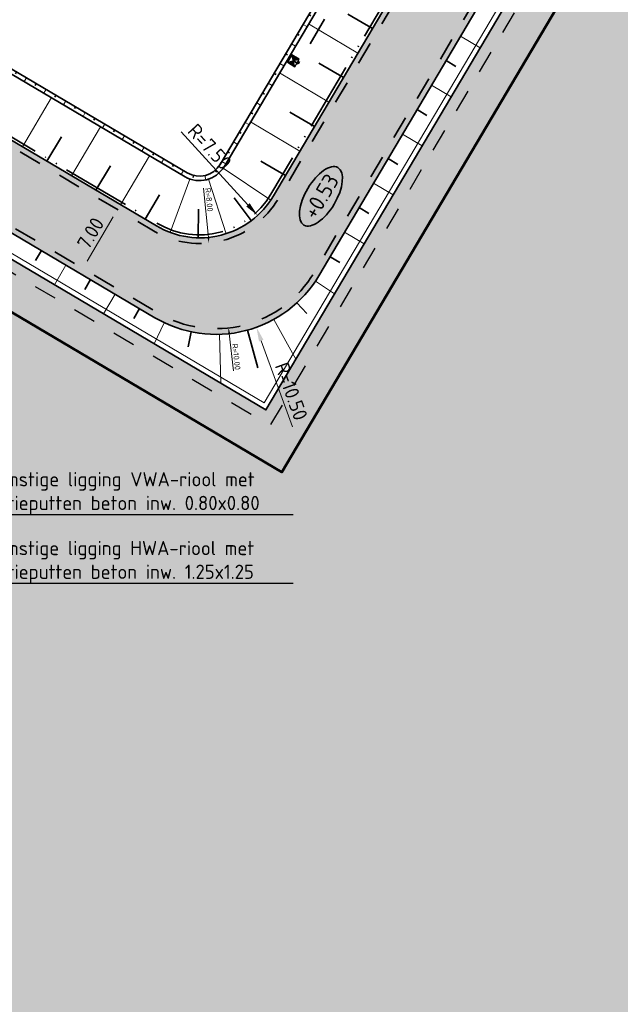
# Model space of a CAD drawing. Header units: metres. Extents: x 90704 to 91821, y 464826 to 465227.
# Tile 7 of 27: x 90859 to 90912, y 464878 to 464964. Entities that reach past the tile are written whole.
import ezdxf
from ezdxf import colors
from ezdxf.entities.mleader import LeaderData, LeaderLine
from ezdxf.enums import TextEntityAlignment as Align
from ezdxf.math import Vec2, Vec3

# ---------------------------------------------------------------- set-up
doc = ezdxf.new("R2010")
doc.units = ezdxf.units.M
for name, pattern in [('NLCS-HIDDEN', [4, 2, -2]), ('RI-DRAIN_PP80', [9, 6, -1, 0, -1, 0, -1]), ('RI-HWA_KOLKAANSLUITING', [4.3, 2.5, -1.8]), ('XX-HIDDEN', [4, 2, -2])]:
    doc.linetypes.add(name, pattern=pattern)
for name, color, linetype, lineweight in [('B-WE-GW-BERM-G', 251, 'Continuous', 18), ('N-WE-GW-BERM-G', 90, 'Continuous', 35), ('N-WE-GW-TALUDARCERING-S', 90, 'Continuous', 25), ('N-WE-GW-TALUDARCERING_KORT-G', 90, 'Continuous', 35), ('N-WE-GW-TALUDARCERING_LANG-G', 90, 'Continuous', 18), ('N-WE-KG-WERKGRENS-G', 10, 'XX-WERKGRENS_CIRCEL', 50), ('N-WE-OG-TERREIN_UITGEEFBAAR-A', 7, 'Continuous', 25), ('N-WE-OG-TERREIN_UITGEEFBAAR-G', 7, 'Continuous', 25), ('N-WE-VH-HOOGTELABEL-S', 7, 'Continuous', 25), ('N-WE-VH-M-500', 7, 'Continuous', 18), ('N-WE-VH-VERHARDING_FUNDERING-G', 7, 'Continuous', 35), ('N-WE-VH-VERHARDING_FUNDERING_GRANULAAT-A', 252, 'Continuous', 18), ('N-WE-VW-VERKANTING-S', 80, 'Continuous', 18), ('T-WE-RI-T25', 7, 'Continuous', 25)]:
    doc.layers.add(name, color=color, linetype=linetype, lineweight=lineweight)
for name, color, linetype, lineweight, true_color in [('N-WE-RI-DRAINAGE_DRAIN_PP_80-G', 7, 'RI-DRAIN_PP80', 35, 0xff9124), ('N-WE-RI-HWA_KOLK_STRAATKOLK-S', 150, 'Continuous', 25, 0x007fff), ('N-WE-RI-HWA_KOLKAANSLUITING_PVC_125-G', 150, 'RI-HWA_KOLKAANSLUITING', 35, 0x007fff), ('N-WE-VH-M-200', 7, 'Continuous', 18, 0x7dbf7d), ('N-WE-VH-VERHARDING-G', 7, 'XX-HIDDEN', 35, 0x7dbf7d)]:
    doc.layers.add(name, color=color, linetype=linetype, lineweight=lineweight, true_color=true_color)
doc.styles.add('NLCS-ISO', font='NLCS-ISO.ttf')
doc.styles.add('NLCS-ISO-M200-T25', font='NLCS-ISO.ttf', dxfattribs={"height": 0.5})
doc.styles.add('NLCS-ISO-M500-T25', font='NLCS-ISO.ttf', dxfattribs={"height": 1.25})
doc.linetypes.add('XX-WERKGRENS_CIRCEL', pattern='A,10,-2.5,[69,NLCS.SHX,S=1,R=0,X=0,Y=0],-2.5', length=15)
doc.dimstyles.new('NLCS-M200-T25-PIJL_L2_H1', dxfattribs={"dimscale": 0.2, "dimtxt": 2.5, "dimasz": 2.5, "dimexe": 2, "dimexo": 2, "dimgap": 0.7, "dimtad": 1, "dimzin": 0, "dimdsep": 46, "dimtxsty": 'NLCS-ISO-M200-T25', "dimcen": 0, "dimdle": 2, "dimclrd": 256, "dimclre": 256, "dimclrt": 256, "dimadec": 1, "dimazin": 0, "dimtfac": 1, "dimtdec": 3, "dimtofl": 0, "dimtmove": 0, "dimatfit": 3, "dimfxl": 2, "dimfxlon": 1, "dimtfillclr": 256, "dimtolj": 1, "dimtzin": 0, "dimlwd": -1, "dimlwe": -1, "dimarcsym": 0})
doc.dimstyles.new('NLCS-M500-T25-PIJL_L2_H1', dxfattribs={"dimscale": 0.5, "dimtxt": 2.5, "dimasz": 2.5, "dimexe": 2, "dimexo": 2, "dimgap": 0.7, "dimtad": 1, "dimzin": 0, "dimdsep": 46, "dimtxsty": 'NLCS-ISO-M500-T25', "dimcen": 0, "dimdle": 2, "dimclrd": 256, "dimclre": 256, "dimclrt": 256, "dimadec": 1, "dimazin": 0, "dimtfac": 1, "dimtdec": 3, "dimtofl": 0, "dimtmove": 0, "dimatfit": 3, "dimfxl": 2, "dimfxlon": 1, "dimtfillclr": 256, "dimtolj": 1, "dimtzin": 0, "dimlwd": -1, "dimlwe": -1, "dimarcsym": 0})

# ---------------------------------------------------------------- blocks, each defined once
blk = doc.blocks.new('*D47')
at = {"layer": 'Defpoints', "color": 0, "transparency": 16777216}
for p in [(90874.83288593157, 464952.6459670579), (90875.6268674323, 464944.6854649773)]:
    blk.add_point(p, dxfattribs=at)
at = {"layer": 'N-WE-VH-M-200', "transparency": 16777216}
blk.add_line((90875.14584616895, 464949.5081876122), (90875.5772412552, 464945.1829968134), dxfattribs=at)
blk.add_solid([(90875.66016315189, 464945.1912674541), (90875.49431935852, 464945.1747261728), (90875.626865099, 464944.6854654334)], dxfattribs=at)
at = {"layer": 'N-WE-VH-M-200', "transparency": 16777216, "insert": (90875.63961943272, 464948.4871523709), "char_height": 0.5, "attachment_point": 5, "rotation": 275.69585064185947, "style": 'NLCS-ISO-M200-T25'}
blk.add_mtext('\\A1;R=8.00', dxfattribs=at)
blk = doc.blocks.new('*D52')
at = {"layer": 'Defpoints', "color": 0, "transparency": 16777216}
for p in [(90876.23852306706, 464947.1666016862), (90877.34992008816, 464937.22856216)]:
    blk.add_point(p, dxfattribs=at)
at = {"layer": 'N-WE-VH-M-200', "transparency": 16777216}
blk.add_line((90877.76966519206, 464933.4752288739), (90877.40548998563, 464936.7316597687), dxfattribs=at)
blk.add_solid([(90877.48830705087, 464936.7409214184), (90877.32267292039, 464936.7223981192), (90877.34992008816, 464937.22856216)], dxfattribs=at)
at = {"layer": 'N-WE-VH-M-200', "transparency": 16777216, "insert": (90878.02499270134, 464934.7012010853), "char_height": 0.5, "attachment_point": 5, "rotation": 276.3810239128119, "style": 'NLCS-ISO-M200-T25'}
blk.add_mtext('\\A1;R=10.00', dxfattribs=at)
blk = doc.blocks.new('*U8')
blk.add_solid([(-3.249999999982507, 0.6000000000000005), (-3.249999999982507, 4.070817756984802e-16), (3.744675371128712, -3.338551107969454e-16)])
blk = doc.blocks.new('SAL-HOOGTELABEL_AANLEG-SO')
at = {"linetype": 'Continuous', "lineweight": 35}
blk.add_ellipse((0, 0), major_axis=(-7.319468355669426, 0), ratio=0.4599531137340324, dxfattribs=at)
at = {"style": 'NLCS-ISO'}
blk.add_attdef('HOOGTE', text='', height=3.5, dxfattribs=at).set_placement((0, 0), align=Align.MIDDLE_CENTER)
blk = doc.blocks.new('*D72')
at = {"layer": 'Defpoints', "color": 0, "transparency": 16777216}
for p in [(90867.8633693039, 464948.0553708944), (90867.86336930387, 464948.0553708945), (90864.29862321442, 464942.0311260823)]:
    blk.add_point(p, dxfattribs=at)
at = {"layer": 'N-WE-VH-M-500', "transparency": 16777216}
for p, q in [((90867.86336930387, 464948.0553708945), (90867.00275359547, 464948.5646258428)), ((90864.93519189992, 464943.1068957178), (90867.22680061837, 464946.979601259)), ((90864.29862321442, 464942.0311260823), (90863.43800750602, 464942.5403810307))]:
    blk.add_line(p, q, dxfattribs=at)
for points in [[(90867.0475056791, 464947.08569604), (90867.40609555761, 464946.8735064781), (90867.86336930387, 464948.0553708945)], [(90864.75589696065, 464943.2129904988), (90865.11448683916, 464943.0008009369), (90864.29862321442, 464942.0311260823)]]:
    blk.add_solid(points, dxfattribs=at)
at = {"layer": 'N-WE-VH-M-500', "transparency": 16777216, "insert": (90865.24189594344, 464945.539772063), "char_height": 1.25, "attachment_point": 5, "rotation": 59.38578503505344, "style": 'NLCS-ISO-M500-T25'}
blk.add_mtext('\\A1;7.00', dxfattribs=at)
blk = doc.blocks.new('*U98')
at = {"layer": 'N-WE-GW-TALUDARCERING_KORT-G'}
for p, q in [((90638.25422611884, 465113.4710565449), (90639.11672229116, 465112.9609214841)), ((90635.70881111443, 465109.1674693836), (90636.5709123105, 465108.6575679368)), ((90633.16339611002, 465104.8638822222), (90634.02510232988, 465104.3542143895)), ((90630.6179811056, 465100.5602950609), (90631.47929234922, 465100.0508608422)), ((90602.74580031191, 465096.7919484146), (90602.23642816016, 465095.9311237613)), ((90628.0725661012, 465096.2567078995), (90628.93348236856, 465095.7475072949)), ((90607.0488929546, 465094.2456975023), (90606.53950290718, 465093.3848426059)), ((90611.35198559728, 465091.69944659), (90610.8425776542, 465090.8385614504)), ((90625.16689470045, 465092.2165574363), (90626.03161615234, 465091.2785513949)), ((90615.8856750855, 465089.6620916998), (90615.60752976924, 465088.3416420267)), ((90620.83626671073, 465089.8130580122), (90621.74867364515, 465086.4979815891))]:
    blk.add_line(p, q, dxfattribs=at)
at = {"layer": 'N-WE-GW-TALUDARCERING_LANG-G'}
for p, q in [((90639.52693362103, 465115.6228501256), (90641.25232094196, 465114.6023463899)), ((90636.98151861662, 465111.3192629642), (90638.70611598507, 465110.2992264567)), ((90634.43610361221, 465107.0156758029), (90636.15991102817, 465105.9961065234)), ((90631.8906886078, 465102.7120886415), (90633.61370607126, 465101.6929865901)), ((90629.34527360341, 465098.4085014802), (90631.06750111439, 465097.3898666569)), ((90604.89734663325, 465095.5188229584), (90603.8785844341, 465093.7971434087)), ((90626.7869143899, 465094.1128871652), (90628.46615661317, 465092.9935601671)), ((90609.20043927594, 465092.9725720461), (90608.18164128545, 465091.2508320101)), ((90623.14532537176, 465090.7558084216), (90625.07971321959, 465087.2704262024)), ((90613.52346274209, 465090.4623935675), (90612.63976790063, 465088.6127588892)), ((90618.36999965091, 465089.4414977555), (90618.5010384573, 465085.1443826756))]:
    blk.add_line(p, q, dxfattribs=at)
blk = doc.blocks.new('*D102')
at = {"layer": 'Defpoints', "color": 0, "transparency": 16777216}
for p in [(90885.80550778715, 465029.584977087), (90845.16539607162, 464960.9055374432), (90845.16703488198, 464960.9045676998)]:
    blk.add_point(p, dxfattribs=at)
at = {"layer": 'N-WE-VH-M-200', "transparency": 16777216}
for p, q in [((90885.80714659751, 465029.5840073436), (90886.15139243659, 465029.3803046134)), ((90885.55251818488, 465029.1537000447), (90845.42166329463, 464961.3348749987)), ((90845.16703488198, 464960.9045676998), (90845.51128072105, 464960.7008649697))]:
    blk.add_line(p, q, dxfattribs=at)
for points in [[(90885.48080030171, 465029.1961381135), (90885.62423606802, 465029.111261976), (90885.80714659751, 465029.5840073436)], [(90845.34994541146, 464961.3773130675), (90845.49338117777, 464961.2924369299), (90845.16703488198, 464960.9045676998)]]:
    blk.add_solid(points, dxfattribs=at)
at = {"layer": 'N-WE-VH-M-200', "transparency": 16777216, "insert": (90865.15145104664, 464995.4428976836), "char_height": 0.5, "attachment_point": 5, "rotation": 59.38566007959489, "style": 'NLCS-ISO-M200-T25'}
blk.add_mtext('\\A1;79.80', dxfattribs=at)
blk = doc.blocks.new('N-SRI-KOLK_STRAAT_300X300-SO')
h = blk.add_hatch(color=256)
h.dxf.hatch_style = 1
h.paths.add_polyline_path([(0.7499999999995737, 1.500000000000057), (-0.7500000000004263, 1.500000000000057), (-4.263256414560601e-13, 0.7500000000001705)])
h.paths.add_polyline_path([(-4.262840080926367e-13, 0.7500000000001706), (-0.7500000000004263, 2.842170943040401e-13), (0.7499999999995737, 2.842170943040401e-13)])
for p, q in [((-0.7500000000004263, 2.842170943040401e-13), (0.7499999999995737, 1.500000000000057)), ((0.7499999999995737, 2.842170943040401e-13), (-0.7500000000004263, 1.500000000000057))]:
    blk.add_line(p, q)
at = {"flags": 128}
blk.add_lwpolyline([(-0.7500000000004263, 2.842170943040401e-13), (0.7499999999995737, 2.842170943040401e-13), (0.7499999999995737, 1.500000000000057), (-0.7500000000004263, 1.500000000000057)], close=True, dxfattribs=at)
blk = doc.blocks.new('*D116')
at = {"layer": 'Defpoints', "color": 0, "transparency": 16777216}
for p in [(90876.23850775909, 464947.166661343), (90879.79803860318, 464937.2883781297)]:
    blk.add_point(p, dxfattribs=at)
at = {"layer": 'N-WE-VH-M-500', "transparency": 16777216}
blk.add_line((90882.94981752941, 464928.5416735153), (90880.22179085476, 464936.1123959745), dxfattribs=at)
blk.add_solid([(90880.41778788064, 464936.1830213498), (90880.02579382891, 464936.0417705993), (90879.79803860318, 464937.2883781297)], dxfattribs=at)
at = {"layer": 'N-WE-VH-M-500', "transparency": 16777216, "insert": (90882.85855325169, 464931.6710378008), "char_height": 1.25, "attachment_point": 5, "rotation": 289.81607008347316, "style": 'NLCS-ISO-M500-T25'}
blk.add_mtext('\\A1;R=10.50', dxfattribs=at)
blk = doc.blocks.new('*D117')
at = {"layer": 'Defpoints', "color": 0, "transparency": 16777216}
for p in [(90874.83288593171, 464952.6459670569), (90879.89724533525, 464947.1140357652)]:
    blk.add_point(p, dxfattribs=at)
at = {"layer": 'N-WE-VH-M-500', "transparency": 16777216}
blk.add_line((90873.1818470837, 464954.449439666), (90879.05318543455, 464948.0360243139), dxfattribs=at)
blk.add_solid([(90879.20685019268, 464948.176700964), (90878.89952067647, 464947.8953476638), (90879.89724533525, 464947.1140357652)], dxfattribs=at)
at = {"layer": 'N-WE-VH-M-500', "transparency": 16777216, "insert": (90875.6988457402, 464953.1439707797), "char_height": 1.25, "attachment_point": 5, "rotation": 312.4734056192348, "style": 'NLCS-ISO-M500-T25'}
blk.add_mtext('\\A1;R=7.50', dxfattribs=at)
blk = doc.blocks.new('*U126')
at = {"layer": 'N-WE-GW-TALUDARCERING_KORT-G'}
for p, q in [((90862.8946454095, 465034.4207244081), (90862.7268500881, 465034.5200709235)), ((90861.87570679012, 465032.6997467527), (90861.70791146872, 465032.7990932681)), ((90860.85676817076, 465030.9787690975), (90860.68897284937, 465031.0781156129)), ((90859.83782955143, 465029.2577914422), (90859.67003423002, 465029.3571379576)), ((90858.81889093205, 465027.5368137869), (90858.65109561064, 465027.6361603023)), ((90857.7999523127, 465025.8158361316), (90857.6321569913, 465025.9151826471)), ((90856.78101369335, 465024.0948584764), (90856.61321837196, 465024.1942049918)), ((90855.76207507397, 465022.373880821), (90855.59427975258, 465022.4732273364)), ((90854.74313645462, 465020.6529031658), (90854.57534113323, 465020.7522496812)), ((90853.72419783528, 465018.9319255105), (90853.55640251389, 465019.0312720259)), ((90852.7052592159, 465017.2109478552), (90852.5374638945, 465017.3102943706)), ((90851.68632059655, 465015.4899701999), (90851.51852527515, 465015.5893167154)), ((90850.66738197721, 465013.7689925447), (90850.49958665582, 465013.8683390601)), ((90849.64844335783, 465012.0480148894), (90849.48064803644, 465012.1473614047)), ((90848.62950473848, 465010.3270372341), (90848.46170941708, 465010.4263837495)), ((90847.61056611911, 465008.6060595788), (90847.44277079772, 465008.7054060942)), ((90846.59162749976, 465006.8850819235), (90846.42383217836, 465006.9844284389)), ((90909.87859376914, 465007.7679471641), (90910.04638909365, 465007.668600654)), ((90908.85965520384, 465006.0469694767), (90909.02745052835, 465005.9476229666)), ((90845.5726888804, 465005.1641042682), (90845.40489355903, 465005.2634507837)), ((90907.84071663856, 465004.3259917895), (90908.00851196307, 465004.2266452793)), ((90844.55375026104, 465003.4431266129), (90844.38595493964, 465003.5424731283)), ((90906.8217780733, 465002.6050141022), (90906.98957339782, 465002.505667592)), ((90843.53481164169, 465001.7221489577), (90843.36701632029, 465001.821495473)), ((90905.80283950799, 465000.8840364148), (90905.97063483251, 465000.7846899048)), ((90842.51587302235, 465000.0011713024), (90842.34807770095, 465000.1005178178)), ((90904.78390094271, 464999.1630587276), (90904.95169626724, 464999.0637122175)), ((90841.49693440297, 464998.2801936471), (90841.32913908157, 464998.3795401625)), ((90903.76496237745, 464997.4420810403), (90903.93275770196, 464997.3427345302)), ((90840.47799578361, 464996.5592159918), (90840.31020046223, 464996.6585625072)), ((90902.74602381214, 464995.721103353), (90902.91381913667, 464995.6217568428)), ((90839.45905716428, 464994.8382383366), (90839.29126184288, 464994.937584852)), ((90901.72708524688, 464994.0001256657), (90901.8948805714, 464993.9007791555)), ((90838.4401185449, 464993.1172606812), (90838.2723232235, 464993.2166071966)), ((90900.70814668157, 464992.2791479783), (90900.8759420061, 464992.1798014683)), ((90837.42117992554, 464991.396283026), (90837.25338460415, 464991.4956295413)), ((90899.68920811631, 464990.5581702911), (90899.85700344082, 464990.458823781)), ((90836.4022413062, 464989.6753053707), (90836.23444598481, 464989.7746518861)), ((90898.67026955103, 464988.8371926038), (90898.83806487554, 464988.7378460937)), ((90835.38330268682, 464987.9543277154), (90835.21550736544, 464988.0536742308)), ((90897.65133098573, 464987.1162149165), (90897.81912631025, 464987.0168684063)), ((90834.36436406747, 464986.2333500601), (90834.19656874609, 464986.3326965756)), ((90896.63239242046, 464985.3952372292), (90896.80018774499, 464985.295890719)), ((90833.34542544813, 464984.5123724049), (90833.17763012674, 464984.6117189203)), ((90895.61345385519, 464983.6742595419), (90895.7812491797, 464983.5749130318)), ((90832.32648682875, 464982.7913947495), (90832.15869150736, 464982.8907412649)), ((90894.5945152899, 464981.9532818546), (90894.7623106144, 464981.8539353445)), ((90831.3075482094, 464981.0704170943), (90831.139752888, 464981.1697636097)), ((90893.57557672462, 464980.2323041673), (90893.74337204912, 464980.1329576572)), ((90830.28860959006, 464979.349439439), (90830.12081426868, 464979.4487859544)), ((90892.55663815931, 464978.51132648), (90892.72443348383, 464978.4119799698)), ((90829.9210178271, 464977.450897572), (90829.73322195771, 464977.3983836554)), ((90891.53769959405, 464976.7903487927), (90891.70549491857, 464976.6910022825)), ((90831.21276940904, 464976.0054518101), (90831.11346544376, 464975.8376313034)), ((90832.93400537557, 464974.9869496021), (90832.83470141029, 464974.8191290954)), ((90890.51876102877, 464975.0693711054), (90890.68655635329, 464974.9700245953)), ((90834.65524134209, 464973.9684473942), (90834.5559373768, 464973.8006268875)), ((90889.49982246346, 464973.3483934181), (90889.66761778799, 464973.249046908)), ((90836.37647730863, 464972.9499451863), (90836.27717334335, 464972.7821246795)), ((90838.09771327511, 464971.9314429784), (90837.99840930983, 464971.7636224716)), ((90888.4808838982, 464971.6274157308), (90888.64867922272, 464971.5280692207)), ((90839.81894924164, 464970.9129407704), (90839.71964527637, 464970.7451202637)), ((90841.54018520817, 464969.8944385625), (90841.44088124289, 464969.7266180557)), ((90887.46194533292, 464969.9064380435), (90887.62974065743, 464969.8070915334)), ((90843.2614211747, 464968.8759363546), (90843.16211720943, 464968.7081158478)), ((90886.44300676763, 464968.1854603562), (90886.61080209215, 464968.086113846)), ((90844.98265714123, 464967.8574341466), (90844.88335317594, 464967.6896136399)), ((90846.70389310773, 464966.8389319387), (90846.60458914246, 464966.671111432)), ((90885.42406820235, 464966.4644826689), (90885.59186352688, 464966.3651361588)), ((90848.42512907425, 464965.8204297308), (90848.32582510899, 464965.6526092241)), ((90850.14636504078, 464964.8019275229), (90850.04706107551, 464964.6341070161)), ((90884.40512963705, 464964.7435049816), (90884.57292496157, 464964.6441584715)), ((90851.86760100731, 464963.7834253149), (90851.76829704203, 464963.6156048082)), ((90883.38619107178, 464963.0225272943), (90883.5539863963, 464962.9231807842)), ((90853.58883697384, 464962.764923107), (90853.48953300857, 464962.5971026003)), ((90855.31007294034, 464961.7464208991), (90855.21076897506, 464961.5786003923)), ((90882.3672525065, 464961.301549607), (90882.53504783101, 464961.2022030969)), ((90857.03130890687, 464960.7279186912), (90856.9320049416, 464960.5600981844)), ((90858.7525448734, 464959.7094164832), (90858.65324090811, 464959.5415959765)), ((90881.34831394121, 464959.5805719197), (90881.51610926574, 464959.4812254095)), ((90860.47378083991, 464958.6909142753), (90860.37447687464, 464958.5230937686)), ((90862.19501680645, 464957.6724120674), (90862.09571284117, 464957.5045915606)), ((90880.32937537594, 464957.8595942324), (90880.49717070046, 464957.7602477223)), ((90863.91625277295, 464956.6539098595), (90863.81694880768, 464956.4860893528)), ((90879.31043681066, 464956.1386165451), (90879.47823213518, 464956.039270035)), ((90865.63748873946, 464955.6354076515), (90865.5381847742, 464955.4675871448)), ((90867.358724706, 464954.6169054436), (90867.25942074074, 464954.4490849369)), ((90878.29149824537, 464954.4176388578), (90878.45929356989, 464954.3182923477)), ((90869.07996067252, 464953.5984032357), (90868.98065670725, 464953.4305827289)), ((90870.80119663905, 464952.5799010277), (90870.70189267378, 464952.412080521)), ((90877.27255968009, 464952.6966611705), (90877.44035500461, 464952.5973146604)), ((90872.52243260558, 464951.5613988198), (90872.42312864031, 464951.3935783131)), ((90876.15770689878, 464951.0481789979), (90876.28304720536, 464950.8987975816)), ((90874.27993385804, 464950.620030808), (90874.23173589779, 464950.4310811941))]:
    blk.add_line(p, q, dxfattribs=at)
at = {"layer": 'N-WE-GW-TALUDARCERING_LANG-G'}
for p, q in [((90862.3851760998, 465033.5602355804), (90862.04958545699, 465033.7589286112)), ((90861.36623748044, 465031.8392579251), (90861.03064683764, 465032.0379509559)), ((90860.3472988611, 465030.1182802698), (90860.0117082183, 465030.3169733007)), ((90859.32836024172, 465028.3973026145), (90858.99276959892, 465028.5959956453)), ((90858.30942162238, 465026.6763249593), (90857.97383097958, 465026.8750179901)), ((90857.29048300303, 465024.955347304), (90856.95489236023, 465025.1540403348)), ((90856.27154438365, 465023.2343696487), (90855.93595374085, 465023.4330626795)), ((90855.2526057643, 465021.5133919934), (90854.91701512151, 465021.7120850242)), ((90854.23366714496, 465019.7924143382), (90853.89807650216, 465019.991107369)), ((90853.21472852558, 465018.0714366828), (90852.87913788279, 465018.2701297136)), ((90852.19578990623, 465016.3504590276), (90851.86019926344, 465016.5491520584)), ((90851.17685128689, 465014.6294813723), (90850.8412606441, 465014.8281744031)), ((90850.1579126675, 465012.908503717), (90849.82232202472, 465013.1071967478)), ((90849.13897404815, 465011.1875260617), (90848.80338340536, 465011.3862190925)), ((90848.12003542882, 465009.4665484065), (90847.78444478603, 465009.6652414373)), ((90847.10109680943, 465007.7455707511), (90846.76550616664, 465007.9442637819)), ((90846.08215819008, 465006.0245930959), (90845.7465675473, 465006.2232861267)), ((90909.3691244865, 465006.9074583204), (90909.70471513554, 465006.7087653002)), ((90908.3501859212, 465005.1864806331), (90908.68577657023, 465004.9877876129)), ((90845.06321957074, 465004.3036154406), (90844.72762892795, 465004.5023084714)), ((90907.33124735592, 465003.4655029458), (90907.66683800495, 465003.2668099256)), ((90844.04428095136, 465002.5826377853), (90843.70869030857, 465002.7813308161)), ((90906.31230879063, 465001.7445252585), (90906.64789943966, 465001.5458322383)), ((90843.02534233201, 465000.86166013), (90842.68975168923, 465001.0603531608)), ((90905.29337022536, 465000.0235475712), (90905.6289608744, 464999.824854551)), ((90842.00640371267, 464999.1406824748), (90841.67081306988, 464999.3393755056)), ((90904.27443166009, 464998.3025698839), (90904.61002230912, 464998.1038768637)), ((90840.98746509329, 464997.4197048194), (90840.65187445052, 464997.6183978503)), ((90903.25549309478, 464996.5815921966), (90903.59108374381, 464996.3828991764)), ((90839.96852647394, 464995.6987271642), (90839.63293583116, 464995.897420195)), ((90902.2365545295, 464994.8606145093), (90902.57214517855, 464994.6619214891)), ((90838.9495878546, 464993.9777495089), (90838.61399721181, 464994.1764425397)), ((90901.21761596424, 464993.139636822), (90901.55320661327, 464992.9409438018)), ((90837.93064923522, 464992.2567718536), (90837.59505859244, 464992.4554648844)), ((90900.19867739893, 464991.4186591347), (90900.53426804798, 464991.2199661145)), ((90836.91171061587, 464990.5357941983), (90836.57611997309, 464990.7344872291)), ((90899.17973883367, 464989.6976814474), (90899.5153294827, 464989.4989884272)), ((90835.89277199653, 464988.8148165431), (90835.55718135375, 464989.0135095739)), ((90898.16080026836, 464987.9767037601), (90898.49639091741, 464987.7780107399)), ((90834.87383337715, 464987.0938388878), (90834.53824273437, 464987.2925319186)), ((90897.1418617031, 464986.2557260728), (90897.47745235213, 464986.0570330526)), ((90833.8548947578, 464985.3728612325), (90833.51930411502, 464985.5715542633)), ((90896.12292313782, 464984.5347483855), (90896.45851378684, 464984.3360553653)), ((90832.83595613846, 464983.6518835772), (90832.50036549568, 464983.850576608)), ((90895.10398457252, 464982.8137706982), (90895.43957522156, 464982.615077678)), ((90831.81701751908, 464981.9309059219), (90831.4814268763, 464982.1295989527)), ((90894.08504600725, 464981.0927930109), (90894.42063665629, 464980.8940999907)), ((90830.79807889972, 464980.2099282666), (90830.46248825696, 464980.4086212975)), ((90893.06610744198, 464979.3718153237), (90893.40169809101, 464979.1731223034)), ((90829.88565703, 464978.4409336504), (90829.50352940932, 464978.5188982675)), ((90892.04716887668, 464977.6508376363), (90892.38275952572, 464977.4521446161)), ((90830.40432360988, 464976.5861216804), (90830.11806327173, 464976.3212537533)), ((90891.0282303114, 464975.929859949), (90891.36382096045, 464975.7311669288)), ((90832.0733873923, 464975.4962007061), (90831.87477946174, 464975.1605596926)), ((90833.79462335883, 464974.4776984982), (90833.59601542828, 464974.1420574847)), ((90890.0092917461, 464974.2088822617), (90890.34488239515, 464974.0101892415)), ((90835.51585932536, 464973.4591962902), (90835.3172513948, 464973.1235552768)), ((90837.23709529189, 464972.4406940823), (90837.03848736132, 464972.1050530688)), ((90888.99035318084, 464972.4879045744), (90889.32594382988, 464972.2892115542)), ((90838.95833125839, 464971.4221918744), (90838.75972332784, 464971.0865508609)), ((90887.97141461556, 464970.7669268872), (90888.30700526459, 464970.5682338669)), ((90840.67956722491, 464970.4036896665), (90840.48095929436, 464970.068048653)), ((90842.40080319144, 464969.3851874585), (90842.20219526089, 464969.049546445)), ((90886.95247605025, 464969.0459491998), (90887.2880666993, 464968.8472561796)), ((90844.12203915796, 464968.3666852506), (90843.9234312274, 464968.0310442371)), ((90845.8432751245, 464967.3481830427), (90845.64466719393, 464967.0125420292)), ((90885.93353748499, 464967.3249715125), (90886.26912813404, 464967.1262784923)), ((90847.56451109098, 464966.3296808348), (90847.36590316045, 464965.9940398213)), ((90884.91459891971, 464965.6039938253), (90885.25018956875, 464965.405300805)), ((90849.28574705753, 464965.3111786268), (90849.08713912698, 464964.9755376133)), ((90851.00698302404, 464964.2926764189), (90850.80837509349, 464963.9570354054)), ((90883.89566035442, 464963.8830161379), (90884.23125100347, 464963.6843231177)), ((90852.72821899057, 464963.274174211), (90852.52961106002, 464962.9385331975)), ((90854.4494549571, 464962.255672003), (90854.25084702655, 464961.9200309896)), ((90882.87672178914, 464962.1620384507), (90883.21231243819, 464961.9633454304)), ((90856.1706909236, 464961.2371697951), (90855.97208299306, 464960.9015287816)), ((90881.85778322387, 464960.4410607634), (90882.19337387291, 464960.2423677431)), ((90857.89192689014, 464960.2186675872), (90857.69331895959, 464959.8830265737)), ((90859.61316285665, 464959.2001653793), (90859.4145549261, 464958.8645243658)), ((90880.83884465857, 464958.720083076), (90881.17443530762, 464958.5213900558)), ((90861.33439882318, 464958.1816631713), (90861.13579089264, 464957.8460221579)), ((90863.0556347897, 464957.1631609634), (90862.85702685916, 464956.8275199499)), ((90879.8199060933, 464956.9991053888), (90880.15549674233, 464956.8004123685)), ((90864.7768707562, 464956.1446587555), (90864.57826282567, 464955.809017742)), ((90866.49810672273, 464955.1261565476), (90866.29949879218, 464954.7905155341)), ((90878.800967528, 464955.2781277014), (90879.13655817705, 464955.0794346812)), ((90868.21934268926, 464954.1076543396), (90868.02073475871, 464953.7720133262)), ((90877.78202896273, 464953.5571500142), (90878.11761961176, 464953.3584569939)), ((90869.94057865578, 464953.0891521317), (90869.74197072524, 464952.7535111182)), ((90871.66181462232, 464952.0706499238), (90871.46320669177, 464951.7350089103)), ((90876.76309039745, 464951.8361723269), (90877.0986810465, 464951.6374793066)), ((90873.38305058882, 464951.0521477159), (90873.18444265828, 464950.7165067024)), ((90875.27052018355, 464950.607359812), (90875.35721841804, 464950.2271185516))]:
    blk.add_line(p, q, dxfattribs=at)
blk = doc.blocks.new('*U127')
at = {"layer": 'N-WE-GW-TALUDARCERING_KORT-G'}
for p, q in [((90889.9768943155, 464963.5120249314), (90887.8116211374, 464964.7932167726)), ((90887.43072605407, 464959.2088833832), (90885.26486375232, 464960.4904238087)), ((90884.8845577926, 464954.9057418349), (90882.71810636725, 464956.1876308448)), ((90861.41296502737, 464951.8722318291), (90862.68609282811, 464954.0237768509)), ((90882.33838953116, 464950.6026002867), (90880.17134898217, 464951.884837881)), ((90865.7160549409, 464949.3259763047), (90866.98918274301, 464951.4775213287)), ((90870.01914485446, 464946.7797207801), (90871.29227265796, 464948.9312658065)), ((90879.34166836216, 464946.6525639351), (90877.82858382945, 464948.6638664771)), ((90874.67014109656, 464945.1477329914), (90874.72458588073, 464947.6561980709))]:
    blk.add_line(p, q, dxfattribs=at)
at = {"layer": 'N-WE-GW-TALUDARCERING_LANG-G'}
for p, q in [((90888.70381018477, 464961.3604541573), (90884.37267470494, 464963.9231864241)), ((90886.15764192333, 464957.057312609), (90881.82532819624, 464959.6207420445)), ((90859.26142007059, 464953.1453595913), (90861.80767567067, 464957.4484496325)), ((90883.61147366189, 464952.7541710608), (90879.27798168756, 464955.318297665)), ((90863.56450998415, 464950.5991040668), (90866.110765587, 464954.9021941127)), ((90867.86759989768, 464948.0528485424), (90870.41385550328, 464952.3559385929)), ((90881.05450092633, 464948.4577088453), (90876.87651708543, 464951.2702382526)), ((90872.2257166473, 464945.6137079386), (90873.96618282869, 464950.3082282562)), ((90877.13248149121, 464945.5072094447), (90875.59100050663, 464950.2925113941))]:
    blk.add_line(p, q, dxfattribs=at)

msp = doc.modelspace()

# ---------------------------------------------------------------- hatches: boundary and pattern name
at = {"layer": 'N-WE-OG-TERREIN_UITGEEFBAAR-A', "true_color": 0xfbd0d2}
h = msp.add_hatch(color=254, dxfattribs=at)
h.dxf.hatch_style = 1
h.paths.add_polyline_path([(90930.93901914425, 465015.0646327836), (90880.63041486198, 464930.0424285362), (90853.27707336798, 464946.2286253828), (90821.45073463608, 464892.4405992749), (90909.25641359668, 464840.4859954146), (90991.42532291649, 464979.2520607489)])
at = {"layer": 'N-WE-VH-VERHARDING_FUNDERING_GRANULAAT-A'}
h = msp.add_hatch(dxfattribs=at)
h.set_pattern_fill('AVH-FUNDERING_GRANULAAT', color=256, scale=0.5, pattern_type=2)
h.set_pattern_definition([(59.37151460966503, (90932.63078791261, 465024.2321571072), (-4.30244421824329, 2.547346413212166), [0, -5]), (59.37151460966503, (90934.16211685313, 465023.3836103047), (-4.30244421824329, 2.547346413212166), [0, -5]), (59.37151460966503, (90931.91521736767, 465024.8882506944), (-4.30244421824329, 2.547346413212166), [0, -5]), (37.57011460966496, (90931.92435494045, 465021.8613023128), (11.94448376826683, 10.35998764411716), [0.538515, -26.38731]), (276.241414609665, (90932.3511873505, 465022.1896528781), (-0.9628499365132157, 18.00202544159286), [0.25, -24.75]), (189.9728146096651, (90932.37836682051, 465021.941134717), (38.55139422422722, 6.228146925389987), [0.460975, -45.636745]), (265.936614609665, (90932.05403581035, 465020.2156465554), (1.755105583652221, -6.849790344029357), [0.111805, -11.068535]), (25.68141460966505, (90932.04611332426, 465020.1041242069), (9.397141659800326, 6.057536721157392), [0.18028, -17.84748]), (167.806414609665, (90932.20858260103, 465020.1822506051), (-11.15223265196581, 0.7922565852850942), [0.158115, -15.653275]), (284.371514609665, (90934.11458193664, 465022.7144762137), (4.302445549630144, -2.547347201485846), [0.21213, -6.858935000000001]), (59.37151460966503, (90934.16723487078, 465022.5089824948), (-1.755097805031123, 6.849790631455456), [0.3, -4.7]), (194.371514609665, (90934.32007565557, 465022.7671291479), (-2.547347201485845, -4.302445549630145), [0.21213, -6.858935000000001]), (310.936614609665, (90931.05533606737, 465023.828484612), (-6.057547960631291, 9.397131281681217), [0.158115, -15.653275]), (59.37151460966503, (90931.15893592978, 465023.7090397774), (-1.755097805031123, 6.849790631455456), [0.25, -4.75]), (202.501614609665, (90931.28630325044, 465023.9241619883), (-16.24692799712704, -7.81263916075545), [0.25, -24.75]), (273.061614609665, (90929.66221802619, 465021.5736626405), (0.7922417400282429, 11.15223634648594), [0.18028, -17.84748]), (40.936614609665, (90929.67184651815, 465021.3936423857), (-9.397131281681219, -6.057547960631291), [0.31623, -15.49516]), (186.241414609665, (90929.91073618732, 465021.6008421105), (18.00202544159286, 0.9628499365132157), [0.25, -24.75]), (59.37151460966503, (90930.57304625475, 465022.7194776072), (-4.30244421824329, 2.547346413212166), [0, -5]), (59.37151460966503, (90931.00389821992, 465020.8955076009), (-4.30244421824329, 2.547346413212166), [0, -5]), (59.37151460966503, (90933.30905957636, 465021.1576738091), (-4.30244421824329, 2.547346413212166), [0, -5]), (59.37151460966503, (90932.66308540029, 465023.1090111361), (-4.30244421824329, 2.547346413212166), [0, -5]), (59.37151460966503, (90931.19293942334, 465022.294351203), (-4.30244421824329, 2.547346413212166), [0, -5]), (59.37151460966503, (90930.5034498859, 465021.4242338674), (-4.30244421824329, 2.547346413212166), [0, -5]), (59.37151460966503, (90930.99085771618, 465021.6586130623), (-4.30244421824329, 2.547346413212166), [0, -5]), (59.37151460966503, (90931.92155047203, 465020.8751521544), (-4.30244421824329, 2.547346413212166), [0, -5]), (59.37151460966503, (90931.13808956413, 465019.9444593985), (-4.30244421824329, 2.547346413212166), [0, -5]), (59.37151460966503, (90930.17400085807, 465020.5733735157), (-4.30244421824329, 2.547346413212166), [0, -5]), (59.37151460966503, (90929.15104273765, 465021.0047164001), (-4.30244421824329, 2.547346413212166), [0, -5]), (59.37151460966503, (90929.76862235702, 465022.4403679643), (-4.30244421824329, 2.547346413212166), [0, -5]), (59.37151460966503, (90930.15694079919, 465023.4887995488), (-4.30244421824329, 2.547346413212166), [0, -5]), (59.37151460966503, (90931.22060981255, 465024.8927611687), (-4.30244421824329, 2.547346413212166), [0, -5]), (59.37151460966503, (90931.94300438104, 465023.0704971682), (-4.30244421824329, 2.547346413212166), [0, -5]), (59.37151460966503, (90930.91382978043, 465023.0987751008), (-4.30244421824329, 2.547346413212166), [0, -5]), (59.37151460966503, (90933.18279071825, 465022.2202443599), (-4.30244421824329, 2.547346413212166), [0, -5]), (59.37151460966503, (90932.6337090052, 465020.8021437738), (-4.30244421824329, 2.547346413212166), [0, -5]), (59.37151460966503, (90934.34445065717, 465021.5324608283), (-4.30244421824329, 2.547346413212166), [0, -5]), (59.37151460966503, (90933.24567968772, 465020.2654950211), (-4.30244421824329, 2.547346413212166), [0, -5]), (59.37151460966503, (90932.55960216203, 465018.8122924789), (-4.30244421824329, 2.547346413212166), [0, -5]), (59.37151460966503, (90933.08040594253, 465019.2012184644), (-4.30244421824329, 2.547346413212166), [0, -5]), (59.37151460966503, (90932.50353721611, 465019.6008714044), (-4.30244421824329, 2.547346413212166), [0, -5]), (59.37151460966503, (90934.89865038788, 465022.0759336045), (-4.30244421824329, 2.547346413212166), [0, -5]), (59.37151460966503, (90933.440329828, 465023.6366389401), (-4.30244421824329, 2.547346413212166), [0, -5]), (59.37151460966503, (90932.02222924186, 465024.1857206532), (-4.30244421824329, 2.547346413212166), [0, -5]), (59.37151460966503, (90933.94820972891, 465020.3725068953), (-4.30244421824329, 2.547346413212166), [0, -5])])
edge = h.paths.add_edge_path()
edge.add_arc((90800.41953982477, 464908.9358951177), 11.5000000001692, 239.3869639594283, 329.3872256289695)
edge.add_line((90810.31676771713, 464903.0797120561), (90835.53040013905, 464945.6919500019))
edge.add_arc((90825.6331693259, 464951.5481323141), 11.50000213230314, 329.3872362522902, 419.3860793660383)
edge.add_line((90831.48955147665, 464961.4452448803), (90821.14753598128, 464967.5647137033))
edge.add_arc((90826.49471293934, 464976.6011786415), 10.50000000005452, 149.3872028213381, 239.3857850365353, ccw=False)
edge.add_line((90817.45811568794, 464981.9481319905), (90850.96894935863, 465038.5829832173))
edge.add_arc((90842.79298041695, 465043.420702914), 9.499999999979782, 329.3872028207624, 419.3872028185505)
edge.add_line((90847.63070011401, 465051.5966718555), (90866.56452292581, 465040.3935315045))
edge.add_arc((90863.76373783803, 465035.6600758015), 5.499999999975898, 59.38720281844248, 149.3872028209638)
edge.add_line((90859.03028213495, 465038.4608608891), (90825.51939806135, 464981.8259244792))
edge.add_arc((90831.97411038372, 464978.006672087), 7.499999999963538, 149.3872028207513, 239.3857850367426)
edge.add_line((90828.15469827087, 464971.552054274), (90871.01347381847, 464946.1913492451))
edge.add_arc((90874.83288593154, 464952.645967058), 7.499999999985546, 239.3857850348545, 329.3872028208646)
edge.add_line((90881.28759825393, 464948.8267146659), (90914.79282797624, 465005.4520949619))
edge.add_arc((90910.08863840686, 465008.2599688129), 5.478462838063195, 329.1675337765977, 419.5854053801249)
edge.add_line((90912.86212912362, 465012.9845115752), (90916.28720102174, 465010.9566282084))
edge.add_arc((90920.61768992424, 465018.2707833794), 8.49999999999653, 239.3715146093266, 329.3715146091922)
edge.add_line((90927.93184509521, 465013.9402944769), (90885.27516194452, 464941.8197351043))
edge.add_arc((90876.23850775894, 464947.1666613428), 10.50003519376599, 239.38629213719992, 329.3874883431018, ccw=False)
edge.add_line((90870.89139285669, 464938.1301187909), (90857.73841410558, 464945.9130755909))
edge.add_arc((90851.88201990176, 464936.0159721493), 11.50000041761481, 59.38600453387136, 149.3872235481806)
edge.add_line((90841.98479186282, 464941.8721557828), (90816.77141062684, 464899.2603423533))
edge.add_arc((90826.66863851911, 464893.4041592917), 11.50000000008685, 149.387225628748, 239.3869639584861)
edge.add_line((90820.81241025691, 464883.5069581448), (90794.56331156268, 464899.0386939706))

# ---------------------------------------------------------------- linework, layer by layer
at = {"layer": 'B-WE-GW-BERM-G', "flags": 128}
for points in [[(90925.60433280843, 465006.048942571), (90880.63041486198, 464930.0424285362), (90853.27707336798, 464946.2286253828), (90821.45073463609, 464892.4405992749), (90863.57736688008, 464867.5142788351)], [(90924.4727202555, 465005.0201705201), (90880.47229818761, 464930.6588773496), (90853.11895324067, 464946.8450762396), (90820.83429689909, 464892.2824715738), (90863.34821175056, 464867.1269960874)]]:
    msp.add_lwpolyline(points, dxfattribs=at)
at = {"layer": 'N-WE-GW-BERM-G', "flags": 128}
for points in [[(90910.4507400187, 465008.9502077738, -0.4142135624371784), (90910.62624979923, 465008.2652287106), (90876.9526826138, 464951.3908893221, -0.4141406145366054), (90873.52832313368, 464950.5130232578), (90830.6799280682, 464975.86758581, -0.4142865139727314), (90829.80184333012, 464979.2927982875), (90863.4805894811, 465036.1758808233, -0.4142135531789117), (90864.16556853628, 465036.3513905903)], [(90910.25204699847, 465008.6146171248, -0.4142135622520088), (90910.2906591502, 465008.4639217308), (90876.61709196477, 464951.5895823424, -0.4141406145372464), (90873.72693256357, 464950.848663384), (90830.87853749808, 464976.2032259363, -0.4142865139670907), (90830.13743397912, 464979.0941052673), (90863.8161801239, 465035.9771877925, -0.4142135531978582), (90863.96687551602, 465036.0157999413)]]:
    msp.add_lwpolyline(points, format="xyb", dxfattribs=at)
msp.add_lwpolyline([(90853.27707336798, 464946.2286253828), (90880.63041486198, 464930.0424285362), (90929.60918713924, 465012.8171991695)], dxfattribs=at)
at = {"layer": 'N-WE-KG-WERKGRENS-G', "flags": 128}
msp.add_lwpolyline([(90846.67254405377, 465053.9136852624), (90842.18921436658, 465046.3413834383), (90843.82414316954, 465045.3733918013), (90809.17689612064, 464986.854516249, 0.4142861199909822), (90816.23667414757, 464959.3158216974), (90826.60069652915, 464953.1833384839, -0.414207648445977), (90827.26835745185, 464950.5805746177), (90801.59642657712, 464907.1937904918, -0.4142149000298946), (90797.48682931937, 464906.1396118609), (90796.19841153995, 464906.9019757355), (90791.29956076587, 464898.6504355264), (90821.98971644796, 464880.4300198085), (90826.91142193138, 464888.720056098), (90825.62008812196, 464889.4892732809, -0.4133525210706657), (90824.5734883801, 464893.5943551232), (90852.07985550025, 464940.081423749, -0.4142234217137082), (90854.68262823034, 464940.7490369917), (90882.03589641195, 464924.5628835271), (90938.55783773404, 465020.0857092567), (90932.09223836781, 465023.9114000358), (90926.64111182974, 465014.7044984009, -0.4142135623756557), (90917.0514049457, 465012.2473614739), (90846.67379785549, 465053.9158029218)], format="xyb", dxfattribs=at)
at = {"layer": 'N-WE-OG-TERREIN_UITGEEFBAAR-G', "color": 11, "true_color": 0xf27172, "flags": 128}
msp.add_lwpolyline([(90930.93901914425, 465015.0646327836), (90880.63041486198, 464930.0424285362), (90853.27707336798, 464946.2286253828), (90821.45073463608, 464892.4405992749), (90909.25641359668, 464840.4859954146), (90991.42532291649, 464979.2520607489)], close=True, dxfattribs=at)
at = {"layer": 'N-WE-OG-TERREIN_UITGEEFBAAR-G', "linetype": 'NLCS-HIDDEN', "flags": 128}
msp.add_lwpolyline([(90986.10386535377, 464980.0785072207), (90930.78102308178, 465012.8339105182), (90880.98178524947, 464928.672542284), (90857.07089691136, 464942.8216854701), (90828.30004282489, 464894.1975737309), (90907.50084189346, 464847.3344756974)], close=True, dxfattribs=at)
at = {"layer": 'N-WE-RI-DRAINAGE_DRAIN_PP_80-G', "flags": 128}
msp.add_lwpolyline([(90875.33752485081, 465032.0661163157), (90912.55915317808, 465010.028321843, -0.4142135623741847), (90913.96323142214, 465004.5484893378), (90881.0529119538, 464948.9632681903, -0.4141406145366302), (90871.10172330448, 464946.4121894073), (90828.25332823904, 464971.7667519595, -0.4142865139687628), (90825.70161399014, 464981.7204194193), (90858.61711062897, 465037.3143847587, -0.414213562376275), (90864.09694313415, 465038.7184630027), (90874.09503485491, 465032.8017568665)], format="xyb", dxfattribs=at)
at = {"layer": 'N-WE-RI-HWA_KOLKAANSLUITING_PVC_125-G', "flags": 128}
msp.add_lwpolyline([(90835.02925893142, 464989.1032669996), (90834.5990145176, 464989.3580016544), (90862.46778817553, 465036.4280958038), (90864.52272540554, 465036.9546251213), (90910.80789685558, 465009.553442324), (90911.33442619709, 465007.4985051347), (90883.46565401, 464960.4284100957), (90883.03540958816, 464960.6831447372)], dxfattribs=at)
at = {"layer": 'N-WE-VH-VERHARDING-G', "flags": 128}
for points in [[(90866.81913975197, 465040.8238456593), (90866.81913975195, 465040.8238456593, 0.4142135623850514), (90858.5999679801, 465038.7154777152), (90825.08908390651, 464982.0805413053, 0.414206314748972), (90827.90007079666, 464971.1217464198), (90870.75884634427, 464945.7610413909, 0.4142208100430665), (90881.71791240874, 464948.5720978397), (90915.22285317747, 465005.1969897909, 0.4141333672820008), (90913.11589901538, 465013.4153247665)], [(90927.5016006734, 465014.1950291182), (90884.84480322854, 464942.074276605, -0.4142196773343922), (90871.14601830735, 464938.5604278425), (90857.99303919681, 464946.3433848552, 0.4142197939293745), (90841.55447760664, 464942.1267724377), (90816.34109637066, 464899.5149590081, 0.4142122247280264), (90820.55779163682, 464883.0766450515), (90824.25670916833, 464880.8879752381)]]:
    msp.add_lwpolyline(points, format="xyb", dxfattribs=at)
at = {"layer": 'N-WE-VH-VERHARDING_FUNDERING-G', "flags": 128}
msp.add_lwpolyline([(90794.56331156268, 464899.0386939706, 0.4142149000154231), (90810.31676771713, 464903.0797120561), (90835.53040013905, 464945.6919500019, 0.4142076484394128), (90831.48955147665, 464961.4452448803), (90821.14753598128, 464967.5647137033, -0.4142063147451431), (90817.45811568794, 464981.9481319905), (90850.96894935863, 465038.5829832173, 0.414213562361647), (90847.63070011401, 465051.5966718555), (90866.56452292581, 465040.3935315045, 0.4142135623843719), (90859.03028213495, 465038.4608608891), (90825.51939806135, 464981.8259244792, 0.414206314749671), (90828.15469827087, 464971.552054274), (90871.01347381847, 464946.1913492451, 0.4142208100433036), (90881.28759825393, 464948.8267146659), (90914.79282797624, 465005.4520949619, 0.4163513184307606), (90912.86212912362, 465012.9845115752), (90916.28720102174, 465010.9566282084, 0.4142135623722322), (90927.93184509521, 465013.9402944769), (90885.27516194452, 464941.8197351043, -0.4142196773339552), (90870.89139285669, 464938.1301187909), (90857.73841410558, 464945.9130755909, 0.4142197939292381), (90841.98479186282, 464941.8721557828), (90816.77141062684, 464899.2603423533, 0.4142122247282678), (90820.81241025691, 464883.5069581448)], format="xyb", close=True, dxfattribs=at)

# ---------------------------------------------------------------- block references
at = {"layer": 'N-WE-GW-TALUDARCERING-S'}
for name, p in [('*U127', (0, 0)), ('*U126', (0, 0)), ('*U98', (258.1852770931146, -152.7680540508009))]:
    msp.add_blockref(name, p, dxfattribs=at)
at = {"layer": 'N-WE-RI-HWA_KOLK_STRAATKOLK-S', "xscale": 0.4999999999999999, "yscale": 0.4999999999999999, "zscale": 0.4999999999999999, "rotation": 329.3715128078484}
msp.add_blockref('N-SRI-KOLK_STRAAT_300X300-SO', (90882.84435859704, 464960.3604614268), dxfattribs=at)
at = {"layer": 'N-WE-VH-HOOGTELABEL-S', "xscale": 0.4, "yscale": 0.4, "zscale": 0.4, "rotation": 59.37151460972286}
msp.add_blockref('SAL-HOOGTELABEL_AANLEG-SO', (90885.45735615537, 464948.7865617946), dxfattribs=at).add_auto_attribs({'HOOGTE': '+0.53'})
at = {"layer": 'N-WE-VW-VERKANTING-S', "rotation": 59.3854259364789}
msp.add_blockref('*U8', (90862.09189643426, 464947.1193848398), dxfattribs=at)

# ---------------------------------------------------------------- dimensions: what is measured, and where the dimension line sits
at = {"layer": 'N-WE-VH-M-200'}
dim = msp.add_aligned_dim(p1=(90885.80550778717, 465029.5849770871), p2=(90845.1653960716, 464960.9055374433), distance=0.0019042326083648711, dimstyle='NLCS-M200-T25-PIJL_L2_H1', dxfattribs=at)
dim.commit()
dim.dimension.update_dxf_attribs({"geometry": '*D102', "text_midpoint": (90865.15145104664, 464995.4428976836)})
for center, mpoint, picture, middle in [((90874.83288593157, 464952.6459670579), (90875.6268674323, 464944.6854649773), '*D47', (90875.2515472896, 464948.4484453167)), ((90876.23852306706, 464947.1666016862), (90877.34992008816, 464937.22856216), '*D52', (90877.6374088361, 464934.6578565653))]:
    dim = msp.add_radius_dim(center=center, mpoint=mpoint, dimstyle='NLCS-M200-T25-PIJL_L2_H1', override={"dimpost": 'R=<>'}, dxfattribs=at)
    dim.commit()
    dim.dimension.update_dxf_attribs({"geometry": picture, "text_midpoint": middle, "dimtype": 164})
at = {"layer": 'N-WE-VH-M-500'}
for center, mpoint, picture, middle in [((90874.83288593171, 464952.6459670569), (90879.89724533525, 464947.1140357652), '*D117', (90874.97969467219, 464952.4856040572)), ((90876.23850775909, 464947.166661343), (90879.79803860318, 464937.2883781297), '*D116', (90881.94128717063, 464931.3405110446))]:
    dim = msp.add_radius_dim(center=center, mpoint=mpoint, dimstyle='NLCS-M500-T25-PIJL_L2_H1', override={"dimpost": 'R=<>'}, dxfattribs=at)
    dim.commit()
    dim.dimension.update_dxf_attribs({"geometry": picture, "text_midpoint": middle, "dimtype": 164})
dim = msp.add_aligned_dim(p1=(90864.29862321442, 464942.0311260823), p2=(90867.86336930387, 464948.0553708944), distance=5.928477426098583e-11, dimstyle='NLCS-M500-T25-PIJL_L2_H1', dxfattribs=at)
dim.commit()
dim.dimension.update_dxf_attribs({"geometry": '*D72', "text_midpoint": (90865.24189594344, 464945.539772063)})

# ---------------------------------------------------------------- leaders
at = {"layer": 'T-WE-RI-T25'}
ml = msp.add_multileader_mtext('Standard', dxfattribs=at)
ml.set_content('Toekomstige ligging VWA-riool met\\Pinspectieputten beton inw. 0.80x0.80', color=256, style='NLCS-ISO-M500-T25')
ml.set_leader_properties(color=256, linetype='ByLayer', lineweight=-1)
ml.build(insert=Vec2(0, 0))
ml.multileader.update_dxf_attribs({"text_left_attachment_type": 5, "text_right_attachment_type": 5, "dogleg_length": 1.25, "arrow_head_size": 1.25})
ctx = ml.context
ctx.base_point, ctx.char_height, ctx.arrow_head_size, ctx.landing_gap_size, ctx.plane_origin = Vec3(90852.98311809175, 464920.869069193), 1.25, 1.25, 0.45, Vec3(90850.14836823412, 464941.4480586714)
ctx.left_attachment, ctx.right_attachment = 5, 5
notes = []
notes.append((ctx, [(1, (1, 1, 0), (90851.73311809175, 464920.869069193), (1, 0), 1.25, [(0, [(90842.41635398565, 464933.761483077)], 0, [])])]))
ctx.mtext.insert, ctx.mtext.flow_direction = Vec3(90853.43311809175, 464924.5774025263), 5
ml = msp.add_multileader_mtext('Standard', dxfattribs=at)
ml.set_content('Toekomstige ligging HWA-riool met\\Pinspectieputten beton inw. 1.25x1.25', color=256, style='NLCS-ISO-M500-T25')
ml.set_leader_properties(color=256, linetype='ByLayer', lineweight=-1)
ml.build(insert=Vec2(0, 0))
ml.multileader.update_dxf_attribs({"text_left_attachment_type": 5, "text_right_attachment_type": 5, "dogleg_length": 1.25, "arrow_head_size": 1.25})
ctx = ml.context
ctx.base_point, ctx.char_height, ctx.arrow_head_size, ctx.landing_gap_size, ctx.plane_origin = Vec3(90852.98311809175, 464914.8265045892), 1.25, 1.25, 0.45, Vec3(90850.52220745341, 464938.4054940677)
ctx.left_attachment, ctx.right_attachment = 5, 5
notes.append((ctx, [(1, (1, 1, 0), (90851.73311809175, 464914.8265045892), (1, 0), 1.25, [(0, [(90838.21664845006, 464929.6137669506)], 0, [])])]))
ctx.mtext.insert, ctx.mtext.flow_direction = Vec3(90853.43311809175, 464918.5348379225), 5
for ctx, leaders in notes:
    for number, flags, end, landing, length, lines in leaders:
        leader = LeaderData()
        leader.index, (leader.has_last_leader_line, leader.has_dogleg_vector, leader.attachment_direction) = number, flags
        leader.last_leader_point, leader.dogleg_vector, leader.dogleg_length = Vec3(end), Vec3(landing), length
        for number, points, colour, breaks in lines:
            line = LeaderLine()
            line.index, line.vertices, line.color, line.breaks = number, Vec3.list(points), colors.encode_raw_color(colour), breaks
            leader.lines.append(line)
        ctx.leaders.append(leader)

doc.saveas('drawing.dxf')
